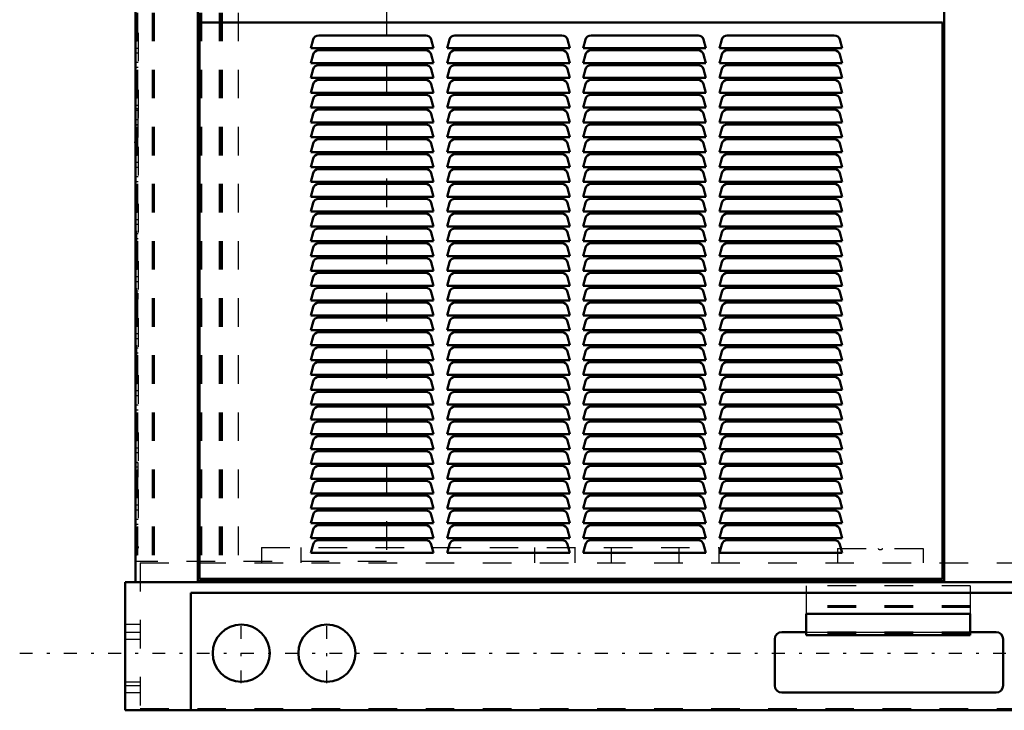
# Model space of a CAD drawing. Header units: inches. Extents: x -40.7 to 51, y -0.3 to 45.
# Tile 1 of 4: x -40.7 to -6.2, y 0 to 24.2. Entities that reach past the tile are written whole.
import ezdxf

# ---------------------------------------------------------------- set-up
doc = ezdxf.new("R2010")
doc.units = ezdxf.units.IN
doc.header["$MEASUREMENT"] = 0
doc.linetypes.add('Center', pattern=[1.5, 0.45, -0.5, 0.05, -0.5])
doc.linetypes.add('Dashed', pattern=[2, 1, -1])
for name, color, linetype, lineweight in [('2d ConnectionPoints', 7, 'Continuous', 50), ('AM_0', 7, 'Continuous', 50), ('AM_4', 3, 'Continuous', 25), ('AM_7', 7, 'Center', 25), ('AM_9', 6, 'Dashed', 25)]:
    doc.layers.add(name, color=color, linetype=linetype, lineweight=lineweight)

msp = doc.modelspace()

# ---------------------------------------------------------------- linework, layer by layer
at = {"layer": '2d ConnectionPoints'}
msp.add_point((-36.646, 19.9), dxfattribs=at)
at = {"layer": 'AM_0'}
for p, q in [((-36.646, 38.60345), (-36.646, 4.49)), ((-34.46, 4.53), (-34.46, 38.42647)), ((-8.31, 38.42647), (-8.31, 4.53)), ((-34.4, 24.09), (-8.37, 24.09)), ((-34.4, 4.6), (-34.4, 24.09)), ((-8.37, 24.09), (-8.37, 4.6)), ((-30.5, 23.19), (-30.41914, 23.49176)), ((-30.22596, 23.64), (-26.47404, 23.64)), ((-26.28086, 23.49176), (-26.2, 23.19)), ((-25.73, 23.19), (-25.64914, 23.49176)), ((-25.45596, 23.64), (-21.70404, 23.64)), ((-21.51086, 23.49176), (-21.43, 23.19)), ((-20.96, 23.19), (-20.87914, 23.49176)), ((-20.68596, 23.64), (-16.93404, 23.64)), ((-16.74086, 23.49176), (-16.66, 23.19)), ((-16.19, 23.19), (-16.10914, 23.49176)), ((-15.91596, 23.64), (-12.16404, 23.64)), ((-11.97086, 23.49176), (-11.89, 23.19)), ((-26.2, 23.19), (-30.5, 23.19)), ((-30.22596, 23.12), (-26.47404, 23.12)), ((-21.43, 23.19), (-25.73, 23.19)), ((-25.45596, 23.12), (-21.70404, 23.12)), ((-16.66, 23.19), (-20.96, 23.19)), ((-20.68596, 23.12), (-16.93404, 23.12)), ((-11.89, 23.19), (-16.19, 23.19)), ((-15.91596, 23.12), (-12.16404, 23.12)), ((-30.5, 22.67), (-30.41914, 22.97176)), ((-26.28086, 22.97176), (-26.2, 22.67)), ((-25.73, 22.67), (-25.64914, 22.97176)), ((-21.51086, 22.97176), (-21.43, 22.67)), ((-20.96, 22.67), (-20.87914, 22.97176)), ((-16.74086, 22.97176), (-16.66, 22.67)), ((-16.19, 22.67), (-16.10914, 22.97176)), ((-11.97086, 22.97176), (-11.89, 22.67)), ((-26.2, 22.67), (-30.5, 22.67)), ((-30.5, 22.15), (-30.41914, 22.45176)), ((-30.22596, 22.6), (-26.47404, 22.6)), ((-26.28086, 22.45176), (-26.2, 22.15)), ((-21.43, 22.67), (-25.73, 22.67)), ((-25.73, 22.15), (-25.64914, 22.45176)), ((-25.45596, 22.6), (-21.70404, 22.6)), ((-21.51086, 22.45176), (-21.43, 22.15)), ((-16.66, 22.67), (-20.96, 22.67)), ((-20.96, 22.15), (-20.87914, 22.45176)), ((-20.68596, 22.6), (-16.93404, 22.6)), ((-16.74086, 22.45176), (-16.66, 22.15)), ((-11.89, 22.67), (-16.19, 22.67)), ((-16.19, 22.15), (-16.10914, 22.45176)), ((-15.91596, 22.6), (-12.16404, 22.6)), ((-11.97086, 22.45176), (-11.89, 22.15)), ((-26.2, 22.15), (-30.5, 22.15)), ((-30.22596, 22.08), (-26.47404, 22.08)), ((-21.43, 22.15), (-25.73, 22.15)), ((-25.45596, 22.08), (-21.70404, 22.08)), ((-16.66, 22.15), (-20.96, 22.15)), ((-20.68596, 22.08), (-16.93404, 22.08)), ((-11.89, 22.15), (-16.19, 22.15)), ((-15.91596, 22.08), (-12.16404, 22.08)), ((-30.5, 21.63), (-30.41914, 21.93176)), ((-26.28086, 21.93176), (-26.2, 21.63)), ((-25.73, 21.63), (-25.64914, 21.93176)), ((-21.51086, 21.93176), (-21.43, 21.63)), ((-20.96, 21.63), (-20.87914, 21.93176)), ((-16.74086, 21.93176), (-16.66, 21.63)), ((-16.19, 21.63), (-16.10914, 21.93176)), ((-11.97086, 21.93176), (-11.89, 21.63)), ((-26.2, 21.63), (-30.5, 21.63)), ((-30.5, 21.11), (-30.41914, 21.41176)), ((-30.22596, 21.56), (-26.47404, 21.56)), ((-26.28086, 21.41176), (-26.2, 21.11)), ((-21.43, 21.63), (-25.73, 21.63)), ((-25.73, 21.11), (-25.64914, 21.41176)), ((-25.45596, 21.56), (-21.70404, 21.56)), ((-21.51086, 21.41176), (-21.43, 21.11)), ((-16.66, 21.63), (-20.96, 21.63)), ((-20.96, 21.11), (-20.87914, 21.41176)), ((-20.68596, 21.56), (-16.93404, 21.56)), ((-16.74086, 21.41176), (-16.66, 21.11)), ((-11.89, 21.63), (-16.19, 21.63)), ((-16.19, 21.11), (-16.10914, 21.41176)), ((-15.91596, 21.56), (-12.16404, 21.56)), ((-11.97086, 21.41176), (-11.89, 21.11)), ((-26.2, 21.11), (-30.5, 21.11)), ((-30.22596, 21.04), (-26.47404, 21.04)), ((-21.43, 21.11), (-25.73, 21.11)), ((-25.45596, 21.04), (-21.70404, 21.04)), ((-16.66, 21.11), (-20.96, 21.11)), ((-20.68596, 21.04), (-16.93404, 21.04)), ((-11.89, 21.11), (-16.19, 21.11)), ((-15.91596, 21.04), (-12.16404, 21.04)), ((-30.5, 20.59), (-30.41914, 20.89176)), ((-26.28086, 20.89176), (-26.2, 20.59)), ((-25.73, 20.59), (-25.64914, 20.89176)), ((-21.51086, 20.89176), (-21.43, 20.59)), ((-20.96, 20.59), (-20.87914, 20.89176)), ((-16.74086, 20.89176), (-16.66, 20.59)), ((-16.19, 20.59), (-16.10914, 20.89176)), ((-11.97086, 20.89176), (-11.89, 20.59)), ((-26.2, 20.59), (-30.5, 20.59)), ((-30.5, 20.07), (-30.41914, 20.37176)), ((-30.22596, 20.52), (-26.47404, 20.52)), ((-26.28086, 20.37176), (-26.2, 20.07)), ((-21.43, 20.59), (-25.73, 20.59)), ((-25.73, 20.07), (-25.64914, 20.37176)), ((-25.45596, 20.52), (-21.70404, 20.52)), ((-21.51086, 20.37176), (-21.43, 20.07)), ((-16.66, 20.59), (-20.96, 20.59)), ((-20.96, 20.07), (-20.87914, 20.37176)), ((-20.68596, 20.52), (-16.93404, 20.52)), ((-16.74086, 20.37176), (-16.66, 20.07)), ((-11.89, 20.59), (-16.19, 20.59)), ((-16.19, 20.07), (-16.10914, 20.37176)), ((-15.91596, 20.52), (-12.16404, 20.52)), ((-11.97086, 20.37176), (-11.89, 20.07)), ((-26.2, 20.07), (-30.5, 20.07)), ((-21.43, 20.07), (-25.73, 20.07)), ((-16.66, 20.07), (-20.96, 20.07)), ((-11.89, 20.07), (-16.19, 20.07)), ((-30.5, 19.55), (-30.41914, 19.85176)), ((-30.22596, 20), (-26.47404, 20)), ((-26.28086, 19.85176), (-26.2, 19.55)), ((-25.73, 19.55), (-25.64914, 19.85176)), ((-25.45596, 20), (-21.70404, 20)), ((-21.51086, 19.85176), (-21.43, 19.55)), ((-20.96, 19.55), (-20.87914, 19.85176)), ((-20.68596, 20), (-16.93404, 20)), ((-16.74086, 19.85176), (-16.66, 19.55)), ((-16.19, 19.55), (-16.10914, 19.85176)), ((-15.91596, 20), (-12.16404, 20)), ((-11.97086, 19.85176), (-11.89, 19.55)), ((-26.2, 19.55), (-30.5, 19.55)), ((-30.5, 19.03), (-30.41914, 19.33176)), ((-30.22596, 19.48), (-26.47404, 19.48)), ((-26.28086, 19.33176), (-26.2, 19.03)), ((-21.43, 19.55), (-25.73, 19.55)), ((-25.73, 19.03), (-25.64914, 19.33176)), ((-25.45596, 19.48), (-21.70404, 19.48)), ((-21.51086, 19.33176), (-21.43, 19.03)), ((-16.66, 19.55), (-20.96, 19.55)), ((-20.96, 19.03), (-20.87914, 19.33176)), ((-20.68596, 19.48), (-16.93404, 19.48)), ((-16.74086, 19.33176), (-16.66, 19.03)), ((-11.89, 19.55), (-16.19, 19.55)), ((-16.19, 19.03), (-16.10914, 19.33176)), ((-15.91596, 19.48), (-12.16404, 19.48)), ((-11.97086, 19.33176), (-11.89, 19.03)), ((-26.2, 19.03), (-30.5, 19.03)), ((-21.43, 19.03), (-25.73, 19.03)), ((-16.66, 19.03), (-20.96, 19.03)), ((-11.89, 19.03), (-16.19, 19.03)), ((-30.5, 18.51), (-30.41914, 18.81176)), ((-30.22596, 18.96), (-26.47404, 18.96)), ((-26.28086, 18.81176), (-26.2, 18.51)), ((-25.73, 18.51), (-25.64914, 18.81176)), ((-25.45596, 18.96), (-21.70404, 18.96)), ((-21.51086, 18.81176), (-21.43, 18.51)), ((-20.96, 18.51), (-20.87914, 18.81176)), ((-20.68596, 18.96), (-16.93404, 18.96)), ((-16.74086, 18.81176), (-16.66, 18.51)), ((-16.19, 18.51), (-16.10914, 18.81176)), ((-15.91596, 18.96), (-12.16404, 18.96)), ((-11.97086, 18.81176), (-11.89, 18.51)), ((-26.2, 18.51), (-30.5, 18.51)), ((-30.5, 17.99), (-30.41914, 18.29176)), ((-30.22596, 18.44), (-26.47404, 18.44)), ((-26.28086, 18.29176), (-26.2, 17.99)), ((-21.43, 18.51), (-25.73, 18.51)), ((-25.73, 17.99), (-25.64914, 18.29176)), ((-25.45596, 18.44), (-21.70404, 18.44)), ((-21.51086, 18.29176), (-21.43, 17.99)), ((-16.66, 18.51), (-20.96, 18.51)), ((-20.96, 17.99), (-20.87914, 18.29176)), ((-20.68596, 18.44), (-16.93404, 18.44)), ((-16.74086, 18.29176), (-16.66, 17.99)), ((-11.89, 18.51), (-16.19, 18.51)), ((-16.19, 17.99), (-16.10914, 18.29176)), ((-15.91596, 18.44), (-12.16404, 18.44)), ((-11.97086, 18.29176), (-11.89, 17.99)), ((-26.2, 17.99), (-30.5, 17.99)), ((-21.43, 17.99), (-25.73, 17.99)), ((-16.66, 17.99), (-20.96, 17.99)), ((-11.89, 17.99), (-16.19, 17.99)), ((-30.5, 17.47), (-30.41914, 17.77176)), ((-30.22596, 17.92), (-26.47404, 17.92)), ((-26.28086, 17.77176), (-26.2, 17.47)), ((-25.73, 17.47), (-25.64914, 17.77176)), ((-25.45596, 17.92), (-21.70404, 17.92)), ((-21.51086, 17.77176), (-21.43, 17.47)), ((-20.96, 17.47), (-20.87914, 17.77176)), ((-20.68596, 17.92), (-16.93404, 17.92)), ((-16.74086, 17.77176), (-16.66, 17.47)), ((-16.19, 17.47), (-16.10914, 17.77176)), ((-15.91596, 17.92), (-12.16404, 17.92)), ((-11.97086, 17.77176), (-11.89, 17.47)), ((-26.2, 17.47), (-30.5, 17.47)), ((-30.5, 16.95), (-30.41914, 17.25176)), ((-30.22596, 17.4), (-26.47404, 17.4)), ((-26.28086, 17.25176), (-26.2, 16.95)), ((-21.43, 17.47), (-25.73, 17.47)), ((-25.73, 16.95), (-25.64914, 17.25176)), ((-25.45596, 17.4), (-21.70404, 17.4)), ((-21.51086, 17.25176), (-21.43, 16.95)), ((-16.66, 17.47), (-20.96, 17.47)), ((-20.96, 16.95), (-20.87914, 17.25176)), ((-20.68596, 17.4), (-16.93404, 17.4)), ((-16.74086, 17.25176), (-16.66, 16.95)), ((-11.89, 17.47), (-16.19, 17.47)), ((-16.19, 16.95), (-16.10914, 17.25176)), ((-15.91596, 17.4), (-12.16404, 17.4)), ((-11.97086, 17.25176), (-11.89, 16.95)), ((-26.2, 16.95), (-30.5, 16.95)), ((-21.43, 16.95), (-25.73, 16.95)), ((-16.66, 16.95), (-20.96, 16.95)), ((-11.89, 16.95), (-16.19, 16.95)), ((-30.5, 16.43), (-30.41914, 16.73176)), ((-30.22596, 16.88), (-26.47404, 16.88)), ((-26.28086, 16.73176), (-26.2, 16.43)), ((-25.73, 16.43), (-25.64914, 16.73176)), ((-25.45596, 16.88), (-21.70404, 16.88)), ((-21.51086, 16.73176), (-21.43, 16.43)), ((-20.96, 16.43), (-20.87914, 16.73176)), ((-20.68596, 16.88), (-16.93404, 16.88)), ((-16.74086, 16.73176), (-16.66, 16.43)), ((-16.19, 16.43), (-16.10914, 16.73176)), ((-15.91596, 16.88), (-12.16404, 16.88)), ((-11.97086, 16.73176), (-11.89, 16.43)), ((-26.2, 16.43), (-30.5, 16.43)), ((-30.5, 15.91), (-30.41914, 16.21176)), ((-30.22596, 16.36), (-26.47404, 16.36)), ((-26.28086, 16.21176), (-26.2, 15.91)), ((-21.43, 16.43), (-25.73, 16.43)), ((-25.73, 15.91), (-25.64914, 16.21176)), ((-25.45596, 16.36), (-21.70404, 16.36)), ((-21.51086, 16.21176), (-21.43, 15.91)), ((-16.66, 16.43), (-20.96, 16.43)), ((-20.96, 15.91), (-20.87914, 16.21176)), ((-20.68596, 16.36), (-16.93404, 16.36)), ((-16.74086, 16.21176), (-16.66, 15.91)), ((-11.89, 16.43), (-16.19, 16.43)), ((-16.19, 15.91), (-16.10914, 16.21176)), ((-15.91596, 16.36), (-12.16404, 16.36)), ((-11.97086, 16.21176), (-11.89, 15.91)), ((-26.2, 15.91), (-30.5, 15.91)), ((-21.43, 15.91), (-25.73, 15.91)), ((-16.66, 15.91), (-20.96, 15.91)), ((-11.89, 15.91), (-16.19, 15.91)), ((-30.5, 15.39), (-30.41914, 15.69176)), ((-30.22596, 15.84), (-26.47404, 15.84)), ((-26.28086, 15.69176), (-26.2, 15.39)), ((-25.73, 15.39), (-25.64914, 15.69176)), ((-25.45596, 15.84), (-21.70404, 15.84)), ((-21.51086, 15.69176), (-21.43, 15.39)), ((-20.96, 15.39), (-20.87914, 15.69176)), ((-20.68596, 15.84), (-16.93404, 15.84)), ((-16.74086, 15.69176), (-16.66, 15.39)), ((-16.19, 15.39), (-16.10914, 15.69176)), ((-15.91596, 15.84), (-12.16404, 15.84)), ((-11.97086, 15.69176), (-11.89, 15.39)), ((-26.2, 15.39), (-30.5, 15.39)), ((-30.22596, 15.32), (-26.47404, 15.32)), ((-21.43, 15.39), (-25.73, 15.39)), ((-25.45596, 15.32), (-21.70404, 15.32)), ((-16.66, 15.39), (-20.96, 15.39)), ((-20.68596, 15.32), (-16.93404, 15.32)), ((-11.89, 15.39), (-16.19, 15.39)), ((-15.91596, 15.32), (-12.16404, 15.32)), ((-30.5, 14.87), (-30.41914, 15.17176)), ((-26.2, 14.87), (-30.5, 14.87)), ((-26.28086, 15.17176), (-26.2, 14.87)), ((-25.73, 14.87), (-25.64914, 15.17176)), ((-21.43, 14.87), (-25.73, 14.87)), ((-21.51086, 15.17176), (-21.43, 14.87)), ((-20.96, 14.87), (-20.87914, 15.17176)), ((-16.66, 14.87), (-20.96, 14.87)), ((-16.74086, 15.17176), (-16.66, 14.87)), ((-16.19, 14.87), (-16.10914, 15.17176)), ((-11.89, 14.87), (-16.19, 14.87)), ((-11.97086, 15.17176), (-11.89, 14.87)), ((-30.5, 14.35), (-30.41914, 14.65176)), ((-30.22596, 14.8), (-26.47404, 14.8)), ((-26.28086, 14.65176), (-26.2, 14.35)), ((-25.73, 14.35), (-25.64914, 14.65176)), ((-25.45596, 14.8), (-21.70404, 14.8)), ((-21.51086, 14.65176), (-21.43, 14.35)), ((-20.96, 14.35), (-20.87914, 14.65176)), ((-20.68596, 14.8), (-16.93404, 14.8)), ((-16.74086, 14.65176), (-16.66, 14.35)), ((-16.19, 14.35), (-16.10914, 14.65176)), ((-15.91596, 14.8), (-12.16404, 14.8)), ((-11.97086, 14.65176), (-11.89, 14.35)), ((-26.2, 14.35), (-30.5, 14.35)), ((-30.22596, 14.28), (-26.47404, 14.28)), ((-21.43, 14.35), (-25.73, 14.35)), ((-25.45596, 14.28), (-21.70404, 14.28)), ((-16.66, 14.35), (-20.96, 14.35)), ((-20.68596, 14.28), (-16.93404, 14.28)), ((-11.89, 14.35), (-16.19, 14.35)), ((-15.91596, 14.28), (-12.16404, 14.28)), ((-30.5, 13.83), (-30.41914, 14.13176)), ((-26.2, 13.83), (-30.5, 13.83)), ((-26.28086, 14.13176), (-26.2, 13.83)), ((-25.73, 13.83), (-25.64914, 14.13176)), ((-21.43, 13.83), (-25.73, 13.83)), ((-21.51086, 14.13176), (-21.43, 13.83)), ((-20.96, 13.83), (-20.87914, 14.13176)), ((-16.66, 13.83), (-20.96, 13.83)), ((-16.74086, 14.13176), (-16.66, 13.83)), ((-16.19, 13.83), (-16.10914, 14.13176)), ((-11.89, 13.83), (-16.19, 13.83)), ((-11.97086, 14.13176), (-11.89, 13.83)), ((-30.5, 13.31), (-30.41914, 13.61176)), ((-30.22596, 13.76), (-26.47404, 13.76)), ((-26.28086, 13.61176), (-26.2, 13.31)), ((-25.73, 13.31), (-25.64914, 13.61176)), ((-25.45596, 13.76), (-21.70404, 13.76)), ((-21.51086, 13.61176), (-21.43, 13.31)), ((-20.96, 13.31), (-20.87914, 13.61176)), ((-20.68596, 13.76), (-16.93404, 13.76)), ((-16.74086, 13.61176), (-16.66, 13.31)), ((-16.19, 13.31), (-16.10914, 13.61176)), ((-15.91596, 13.76), (-12.16404, 13.76)), ((-11.97086, 13.61176), (-11.89, 13.31)), ((-26.2, 13.31), (-30.5, 13.31)), ((-30.22596, 13.24), (-26.47404, 13.24)), ((-21.43, 13.31), (-25.73, 13.31)), ((-25.45596, 13.24), (-21.70404, 13.24)), ((-16.66, 13.31), (-20.96, 13.31)), ((-20.68596, 13.24), (-16.93404, 13.24)), ((-11.89, 13.31), (-16.19, 13.31)), ((-15.91596, 13.24), (-12.16404, 13.24)), ((-30.5, 12.79), (-30.41914, 13.09176)), ((-26.2, 12.79), (-30.5, 12.79)), ((-26.28086, 13.09176), (-26.2, 12.79)), ((-25.73, 12.79), (-25.64914, 13.09176)), ((-21.43, 12.79), (-25.73, 12.79)), ((-21.51086, 13.09176), (-21.43, 12.79)), ((-20.96, 12.79), (-20.87914, 13.09176)), ((-16.66, 12.79), (-20.96, 12.79)), ((-16.74086, 13.09176), (-16.66, 12.79)), ((-16.19, 12.79), (-16.10914, 13.09176)), ((-11.89, 12.79), (-16.19, 12.79)), ((-11.97086, 13.09176), (-11.89, 12.79)), ((-30.5, 12.27), (-30.41914, 12.57176)), ((-30.22596, 12.72), (-26.47404, 12.72)), ((-26.28086, 12.57176), (-26.2, 12.27)), ((-25.73, 12.27), (-25.64914, 12.57176)), ((-25.45596, 12.72), (-21.70404, 12.72)), ((-21.51086, 12.57176), (-21.43, 12.27)), ((-20.96, 12.27), (-20.87914, 12.57176)), ((-20.68596, 12.72), (-16.93404, 12.72)), ((-16.74086, 12.57176), (-16.66, 12.27)), ((-16.19, 12.27), (-16.10914, 12.57176)), ((-15.91596, 12.72), (-12.16404, 12.72)), ((-11.97086, 12.57176), (-11.89, 12.27)), ((-26.2, 12.27), (-30.5, 12.27)), ((-30.22596, 12.2), (-26.47404, 12.2)), ((-21.43, 12.27), (-25.73, 12.27)), ((-25.45596, 12.2), (-21.70404, 12.2)), ((-16.66, 12.27), (-20.96, 12.27)), ((-20.68596, 12.2), (-16.93404, 12.2)), ((-11.89, 12.27), (-16.19, 12.27)), ((-15.91596, 12.2), (-12.16404, 12.2)), ((-30.5, 11.75), (-30.41914, 12.05176)), ((-26.2, 11.75), (-30.5, 11.75)), ((-26.28086, 12.05176), (-26.2, 11.75)), ((-25.73, 11.75), (-25.64914, 12.05176)), ((-21.43, 11.75), (-25.73, 11.75)), ((-21.51086, 12.05176), (-21.43, 11.75)), ((-20.96, 11.75), (-20.87914, 12.05176)), ((-16.66, 11.75), (-20.96, 11.75)), ((-16.74086, 12.05176), (-16.66, 11.75)), ((-16.19, 11.75), (-16.10914, 12.05176)), ((-11.89, 11.75), (-16.19, 11.75)), ((-11.97086, 12.05176), (-11.89, 11.75)), ((-30.5, 11.23), (-30.41914, 11.53176)), ((-30.22596, 11.68), (-26.47404, 11.68)), ((-26.28086, 11.53176), (-26.2, 11.23)), ((-25.73, 11.23), (-25.64914, 11.53176)), ((-25.45596, 11.68), (-21.70404, 11.68)), ((-21.51086, 11.53176), (-21.43, 11.23)), ((-20.96, 11.23), (-20.87914, 11.53176)), ((-20.68596, 11.68), (-16.93404, 11.68)), ((-16.74086, 11.53176), (-16.66, 11.23)), ((-16.19, 11.23), (-16.10914, 11.53176)), ((-15.91596, 11.68), (-12.16404, 11.68)), ((-11.97086, 11.53176), (-11.89, 11.23)), ((-26.2, 11.23), (-30.5, 11.23)), ((-30.22596, 11.16), (-26.47404, 11.16)), ((-21.43, 11.23), (-25.73, 11.23)), ((-25.45596, 11.16), (-21.70404, 11.16)), ((-16.66, 11.23), (-20.96, 11.23)), ((-20.68596, 11.16), (-16.93404, 11.16)), ((-11.89, 11.23), (-16.19, 11.23)), ((-15.91596, 11.16), (-12.16404, 11.16)), ((-30.5, 10.71), (-30.41914, 11.01176)), ((-26.2, 10.71), (-30.5, 10.71)), ((-26.28086, 11.01176), (-26.2, 10.71)), ((-25.73, 10.71), (-25.64914, 11.01176)), ((-21.43, 10.71), (-25.73, 10.71)), ((-21.51086, 11.01176), (-21.43, 10.71)), ((-20.96, 10.71), (-20.87914, 11.01176)), ((-16.66, 10.71), (-20.96, 10.71)), ((-16.74086, 11.01176), (-16.66, 10.71)), ((-16.19, 10.71), (-16.10914, 11.01176)), ((-11.89, 10.71), (-16.19, 10.71)), ((-11.97086, 11.01176), (-11.89, 10.71)), ((-30.5, 10.19), (-30.41914, 10.49176)), ((-30.22596, 10.64), (-26.47404, 10.64)), ((-26.28086, 10.49176), (-26.2, 10.19)), ((-25.73, 10.19), (-25.64914, 10.49176)), ((-25.45596, 10.64), (-21.70404, 10.64)), ((-21.51086, 10.49176), (-21.43, 10.19)), ((-20.96, 10.19), (-20.87914, 10.49176)), ((-20.68596, 10.64), (-16.93404, 10.64)), ((-16.74086, 10.49176), (-16.66, 10.19)), ((-16.19, 10.19), (-16.10914, 10.49176)), ((-15.91596, 10.64), (-12.16404, 10.64)), ((-11.97086, 10.49176), (-11.89, 10.19)), ((-26.2, 10.19), (-30.5, 10.19)), ((-30.22596, 10.12), (-26.47404, 10.12)), ((-21.43, 10.19), (-25.73, 10.19)), ((-25.45596, 10.12), (-21.70404, 10.12)), ((-16.66, 10.19), (-20.96, 10.19)), ((-20.68596, 10.12), (-16.93404, 10.12)), ((-11.89, 10.19), (-16.19, 10.19)), ((-15.91596, 10.12), (-12.16404, 10.12)), ((-30.5, 9.67), (-30.41914, 9.97176)), ((-26.2, 9.67), (-30.5, 9.67)), ((-26.28086, 9.97176), (-26.2, 9.67)), ((-25.73, 9.67), (-25.64914, 9.97176)), ((-21.43, 9.67), (-25.73, 9.67)), ((-21.51086, 9.97176), (-21.43, 9.67)), ((-20.96, 9.67), (-20.87914, 9.97176)), ((-16.66, 9.67), (-20.96, 9.67)), ((-16.74086, 9.97176), (-16.66, 9.67)), ((-16.19, 9.67), (-16.10914, 9.97176)), ((-11.89, 9.67), (-16.19, 9.67)), ((-11.97086, 9.97176), (-11.89, 9.67)), ((-30.5, 9.15), (-30.41914, 9.45176)), ((-30.22596, 9.6), (-26.47404, 9.6)), ((-26.28086, 9.45176), (-26.2, 9.15)), ((-25.73, 9.15), (-25.64914, 9.45176)), ((-25.45596, 9.6), (-21.70404, 9.6)), ((-21.51086, 9.45176), (-21.43, 9.15)), ((-20.96, 9.15), (-20.87914, 9.45176)), ((-20.68596, 9.6), (-16.93404, 9.6)), ((-16.74086, 9.45176), (-16.66, 9.15)), ((-16.19, 9.15), (-16.10914, 9.45176)), ((-15.91596, 9.6), (-12.16404, 9.6)), ((-11.97086, 9.45176), (-11.89, 9.15)), ((-26.2, 9.15), (-30.5, 9.15)), ((-30.22596, 9.08), (-26.47404, 9.08)), ((-21.43, 9.15), (-25.73, 9.15)), ((-25.45596, 9.08), (-21.70404, 9.08)), ((-16.66, 9.15), (-20.96, 9.15)), ((-20.68596, 9.08), (-16.93404, 9.08)), ((-11.89, 9.15), (-16.19, 9.15)), ((-15.91596, 9.08), (-12.16404, 9.08)), ((-30.5, 8.63), (-30.41914, 8.93176)), ((-26.2, 8.63), (-30.5, 8.63)), ((-26.28086, 8.93176), (-26.2, 8.63)), ((-25.73, 8.63), (-25.64914, 8.93176)), ((-21.43, 8.63), (-25.73, 8.63)), ((-21.51086, 8.93176), (-21.43, 8.63)), ((-20.96, 8.63), (-20.87914, 8.93176)), ((-16.66, 8.63), (-20.96, 8.63)), ((-16.74086, 8.93176), (-16.66, 8.63)), ((-16.19, 8.63), (-16.10914, 8.93176)), ((-11.89, 8.63), (-16.19, 8.63)), ((-11.97086, 8.93176), (-11.89, 8.63)), ((-30.5, 8.11), (-30.41914, 8.41176)), ((-30.22596, 8.56), (-26.47404, 8.56)), ((-26.28086, 8.41176), (-26.2, 8.11)), ((-25.73, 8.11), (-25.64914, 8.41176)), ((-25.45596, 8.56), (-21.70404, 8.56)), ((-21.51086, 8.41176), (-21.43, 8.11)), ((-20.96, 8.11), (-20.87914, 8.41176)), ((-20.68596, 8.56), (-16.93404, 8.56)), ((-16.74086, 8.41176), (-16.66, 8.11)), ((-16.19, 8.11), (-16.10914, 8.41176)), ((-15.91596, 8.56), (-12.16404, 8.56)), ((-11.97086, 8.41176), (-11.89, 8.11)), ((-26.2, 8.11), (-30.5, 8.11)), ((-30.22596, 8.04), (-26.47404, 8.04)), ((-21.43, 8.11), (-25.73, 8.11)), ((-25.45596, 8.04), (-21.70404, 8.04)), ((-16.66, 8.11), (-20.96, 8.11)), ((-20.68596, 8.04), (-16.93404, 8.04)), ((-11.89, 8.11), (-16.19, 8.11)), ((-15.91596, 8.04), (-12.16404, 8.04)), ((-30.5, 7.59), (-30.41914, 7.89176)), ((-26.2, 7.59), (-30.5, 7.59)), ((-26.28086, 7.89176), (-26.2, 7.59)), ((-25.73, 7.59), (-25.64914, 7.89176)), ((-21.43, 7.59), (-25.73, 7.59)), ((-21.51086, 7.89176), (-21.43, 7.59)), ((-20.96, 7.59), (-20.87914, 7.89176)), ((-16.66, 7.59), (-20.96, 7.59)), ((-16.74086, 7.89176), (-16.66, 7.59)), ((-16.19, 7.59), (-16.10914, 7.89176)), ((-11.89, 7.59), (-16.19, 7.59)), ((-11.97086, 7.89176), (-11.89, 7.59)), ((-30.5, 7.07), (-30.41914, 7.37176)), ((-30.22596, 7.52), (-26.47404, 7.52)), ((-26.28086, 7.37176), (-26.2, 7.07)), ((-25.73, 7.07), (-25.64914, 7.37176)), ((-25.45596, 7.52), (-21.70404, 7.52)), ((-21.51086, 7.37176), (-21.43, 7.07)), ((-20.96, 7.07), (-20.87914, 7.37176)), ((-20.68596, 7.52), (-16.93404, 7.52)), ((-16.74086, 7.37176), (-16.66, 7.07)), ((-16.19, 7.07), (-16.10914, 7.37176)), ((-15.91596, 7.52), (-12.16404, 7.52)), ((-11.97086, 7.37176), (-11.89, 7.07)), ((-26.2, 7.07), (-30.5, 7.07)), ((-30.22596, 7), (-26.47404, 7)), ((-21.43, 7.07), (-25.73, 7.07)), ((-25.45596, 7), (-21.70404, 7)), ((-16.66, 7.07), (-20.96, 7.07)), ((-20.68596, 7), (-16.93404, 7)), ((-11.89, 7.07), (-16.19, 7.07)), ((-15.91596, 7), (-12.16404, 7)), ((-30.5, 6.55), (-30.41914, 6.85176)), ((-26.28086, 6.85176), (-26.2, 6.55)), ((-25.73, 6.55), (-25.64914, 6.85176)), ((-21.51086, 6.85176), (-21.43, 6.55)), ((-20.96, 6.55), (-20.87914, 6.85176)), ((-16.74086, 6.85176), (-16.66, 6.55)), ((-16.19, 6.55), (-16.10914, 6.85176)), ((-11.97086, 6.85176), (-11.89, 6.55)), ((-26.2, 6.55), (-30.5, 6.55)), ((-30.5, 6.03), (-30.41914, 6.33176)), ((-30.22596, 6.48), (-26.47404, 6.48)), ((-26.28086, 6.33176), (-26.2, 6.03)), ((-21.43, 6.55), (-25.73, 6.55)), ((-25.73, 6.03), (-25.64914, 6.33176)), ((-25.45596, 6.48), (-21.70404, 6.48)), ((-21.51086, 6.33176), (-21.43, 6.03)), ((-16.66, 6.55), (-20.96, 6.55)), ((-20.96, 6.03), (-20.87914, 6.33176)), ((-20.68596, 6.48), (-16.93404, 6.48)), ((-16.74086, 6.33176), (-16.66, 6.03)), ((-11.89, 6.55), (-16.19, 6.55)), ((-16.19, 6.03), (-16.10914, 6.33176)), ((-15.91596, 6.48), (-12.16404, 6.48)), ((-11.97086, 6.33176), (-11.89, 6.03)), ((-26.2, 6.03), (-30.5, 6.03)), ((-30.22596, 5.96), (-26.47404, 5.96)), ((-21.43, 6.03), (-25.73, 6.03)), ((-25.45596, 5.96), (-21.70404, 5.96)), ((-16.66, 6.03), (-20.96, 6.03)), ((-20.68596, 5.96), (-16.93404, 5.96)), ((-11.89, 6.03), (-16.19, 6.03)), ((-15.91596, 5.96), (-12.16404, 5.96)), ((-30.5, 5.51), (-30.41914, 5.81176)), ((-26.28086, 5.81176), (-26.2, 5.51)), ((-25.73, 5.51), (-25.64914, 5.81176)), ((-21.51086, 5.81176), (-21.43, 5.51)), ((-20.96, 5.51), (-20.87914, 5.81176)), ((-16.74086, 5.81176), (-16.66, 5.51)), ((-16.19, 5.51), (-16.10914, 5.81176)), ((-11.97086, 5.81176), (-11.89, 5.51)), ((-26.2, 5.51), (-30.5, 5.51)), ((-21.43, 5.51), (-25.73, 5.51)), ((-16.66, 5.51), (-20.96, 5.51)), ((-11.89, 5.51), (-16.19, 5.51)), ((-37, 4.49), (-37, 0)), ((-37, 4.49), (37, 4.49)), ((-8.31, 4.53), (-34.46, 4.53)), ((-8.37, 4.6), (-34.4, 4.6)), ((-34.7055, 0), (-34.7055, 4.119)), ((-34.7055, 4.119), (34.7055, 4.119)), ((-37.01, 3.35), (-37, 3.35)), ((-37.01, 3.35), (-37.01, 0.85)), ((-13.152, 3.375), (-13.152, 2.634)), ((-7.402, 3.375), (-13.152, 3.375)), ((-7.402, 3.375), (-7.402, 2.634)), ((-14.25, 2.49), (-14.25, 0.87)), ((-13.152, 2.74), (-14, 2.74)), ((-7.402, 2.634), (-13.152, 2.634)), ((-6.5, 2.74), (-7.402, 2.74)), ((-6.25, 0.87), (-6.25, 2.49)), ((-37.01, 0.85), (-37, 0.85)), ((-14, 0.62), (-6.5, 0.62)), ((-37, 0), (37, 0))]:
    msp.add_line(p, q, dxfattribs=at)
for centre in [(-32.938, 2), (-29.938, 2)]:
    msp.add_circle(centre, 1, dxfattribs=at)
for centre, radius, start, end in [((-30.22596, 23.44), 0.2, 90, 165), ((-26.47404, 23.44), 0.2, 15, 90), ((-25.45596, 23.44), 0.2, 90, 165), ((-21.70404, 23.44), 0.2, 15, 90), ((-20.68596, 23.44), 0.2, 90, 165), ((-16.93404, 23.44), 0.2, 15, 90), ((-15.91596, 23.44), 0.2, 90, 165), ((-12.16404, 23.44), 0.2, 15, 90), ((-30.22596, 22.92), 0.2, 90, 165), ((-26.47404, 22.92), 0.2, 15, 90), ((-25.45596, 22.92), 0.2, 90, 165), ((-21.70404, 22.92), 0.2, 15, 90), ((-20.68596, 22.92), 0.2, 90, 165), ((-16.93404, 22.92), 0.2, 15, 90), ((-15.91596, 22.92), 0.2, 90, 165), ((-12.16404, 22.92), 0.2, 15, 90), ((-30.22596, 22.4), 0.2, 90, 165), ((-26.47404, 22.4), 0.2, 15, 90), ((-25.45596, 22.4), 0.2, 90, 165), ((-21.70404, 22.4), 0.2, 15, 90), ((-20.68596, 22.4), 0.2, 90, 165), ((-16.93404, 22.4), 0.2, 15, 90), ((-15.91596, 22.4), 0.2, 90, 165), ((-12.16404, 22.4), 0.2, 15, 90), ((-30.22596, 21.88), 0.2, 90, 165), ((-26.47404, 21.88), 0.2, 15, 90), ((-25.45596, 21.88), 0.2, 90, 165), ((-21.70404, 21.88), 0.2, 15, 90), ((-20.68596, 21.88), 0.2, 90, 165), ((-16.93404, 21.88), 0.2, 15, 90), ((-15.91596, 21.88), 0.2, 90, 165), ((-12.16404, 21.88), 0.2, 15, 90), ((-30.22596, 21.36), 0.2, 90, 165), ((-26.47404, 21.36), 0.2, 15, 90), ((-25.45596, 21.36), 0.2, 90, 165), ((-21.70404, 21.36), 0.2, 15, 90), ((-20.68596, 21.36), 0.2, 90, 165), ((-16.93404, 21.36), 0.2, 15, 90), ((-15.91596, 21.36), 0.2, 90, 165), ((-12.16404, 21.36), 0.2, 15, 90), ((-30.22596, 20.84), 0.2, 90, 165), ((-26.47404, 20.84), 0.2, 15, 90), ((-25.45596, 20.84), 0.2, 90, 165), ((-21.70404, 20.84), 0.2, 15, 90), ((-20.68596, 20.84), 0.2, 90, 165), ((-16.93404, 20.84), 0.2, 15, 90), ((-15.91596, 20.84), 0.2, 90, 165), ((-12.16404, 20.84), 0.2, 15, 90), ((-30.22596, 20.32), 0.2, 90, 165), ((-26.47404, 20.32), 0.2, 15, 90), ((-25.45596, 20.32), 0.2, 90, 165), ((-21.70404, 20.32), 0.2, 15, 90), ((-20.68596, 20.32), 0.2, 90, 165), ((-16.93404, 20.32), 0.2, 15, 90), ((-15.91596, 20.32), 0.2, 90, 165), ((-12.16404, 20.32), 0.2, 15, 90), ((-30.22596, 19.8), 0.2, 90, 165), ((-26.47404, 19.8), 0.2, 15, 90), ((-25.45596, 19.8), 0.2, 90, 165), ((-21.70404, 19.8), 0.2, 15, 90), ((-20.68596, 19.8), 0.2, 90, 165), ((-16.93404, 19.8), 0.2, 15, 90), ((-15.91596, 19.8), 0.2, 90, 165), ((-12.16404, 19.8), 0.2, 15, 90), ((-30.22596, 19.28), 0.2, 90, 165), ((-26.47404, 19.28), 0.2, 15, 90), ((-25.45596, 19.28), 0.2, 90, 165), ((-21.70404, 19.28), 0.2, 15, 90), ((-20.68596, 19.28), 0.2, 90, 165), ((-16.93404, 19.28), 0.2, 15, 90), ((-15.91596, 19.28), 0.2, 90, 165), ((-12.16404, 19.28), 0.2, 15, 90), ((-30.22596, 18.76), 0.2, 90, 165), ((-26.47404, 18.76), 0.2, 15, 90), ((-25.45596, 18.76), 0.2, 90, 165), ((-21.70404, 18.76), 0.2, 15, 90), ((-20.68596, 18.76), 0.2, 90, 165), ((-16.93404, 18.76), 0.2, 15, 90), ((-15.91596, 18.76), 0.2, 90, 165), ((-12.16404, 18.76), 0.2, 15, 90), ((-30.22596, 18.24), 0.2, 90, 165), ((-26.47404, 18.24), 0.2, 15, 90), ((-25.45596, 18.24), 0.2, 90, 165), ((-21.70404, 18.24), 0.2, 15, 90), ((-20.68596, 18.24), 0.2, 90, 165), ((-16.93404, 18.24), 0.2, 15, 90), ((-15.91596, 18.24), 0.2, 90, 165), ((-12.16404, 18.24), 0.2, 15, 90), ((-30.22596, 17.72), 0.2, 90, 165), ((-26.47404, 17.72), 0.2, 15, 90), ((-25.45596, 17.72), 0.2, 90, 165), ((-21.70404, 17.72), 0.2, 15, 90), ((-20.68596, 17.72), 0.2, 90, 165), ((-16.93404, 17.72), 0.2, 15, 90), ((-15.91596, 17.72), 0.2, 90, 165), ((-12.16404, 17.72), 0.2, 15, 90), ((-30.22596, 17.2), 0.2, 90, 165), ((-26.47404, 17.2), 0.2, 15, 90), ((-25.45596, 17.2), 0.2, 90, 165), ((-21.70404, 17.2), 0.2, 15, 90), ((-20.68596, 17.2), 0.2, 90, 165), ((-16.93404, 17.2), 0.2, 15, 90), ((-15.91596, 17.2), 0.2, 90, 165), ((-12.16404, 17.2), 0.2, 15, 90), ((-30.22596, 16.68), 0.2, 90, 165), ((-26.47404, 16.68), 0.2, 15, 90), ((-25.45596, 16.68), 0.2, 90, 165), ((-21.70404, 16.68), 0.2, 15, 90), ((-20.68596, 16.68), 0.2, 90, 165), ((-16.93404, 16.68), 0.2, 15, 90), ((-15.91596, 16.68), 0.2, 90, 165), ((-12.16404, 16.68), 0.2, 15, 90), ((-30.22596, 16.16), 0.2, 90, 165), ((-26.47404, 16.16), 0.2, 15, 90), ((-25.45596, 16.16), 0.2, 90, 165), ((-21.70404, 16.16), 0.2, 15, 90), ((-20.68596, 16.16), 0.2, 90, 165), ((-16.93404, 16.16), 0.2, 15, 90), ((-15.91596, 16.16), 0.2, 90, 165), ((-12.16404, 16.16), 0.2, 15, 90), ((-30.22596, 15.64), 0.2, 90, 165), ((-26.47404, 15.64), 0.2, 15, 90), ((-25.45596, 15.64), 0.2, 90, 165), ((-21.70404, 15.64), 0.2, 15, 90), ((-20.68596, 15.64), 0.2, 90, 165), ((-16.93404, 15.64), 0.2, 15, 90), ((-15.91596, 15.64), 0.2, 90, 165), ((-12.16404, 15.64), 0.2, 15, 90), ((-30.22596, 15.12), 0.2, 90, 165), ((-26.47404, 15.12), 0.2, 15, 90), ((-25.45596, 15.12), 0.2, 90, 165), ((-21.70404, 15.12), 0.2, 15, 90), ((-20.68596, 15.12), 0.2, 90, 165), ((-16.93404, 15.12), 0.2, 15, 90), ((-15.91596, 15.12), 0.2, 90, 165), ((-12.16404, 15.12), 0.2, 15, 90), ((-30.22596, 14.6), 0.2, 90, 165), ((-26.47404, 14.6), 0.2, 15, 90), ((-25.45596, 14.6), 0.2, 90, 165), ((-21.70404, 14.6), 0.2, 15, 90), ((-20.68596, 14.6), 0.2, 90, 165), ((-16.93404, 14.6), 0.2, 15, 90), ((-15.91596, 14.6), 0.2, 90, 165), ((-12.16404, 14.6), 0.2, 15, 90), ((-30.22596, 14.08), 0.2, 90, 165), ((-26.47404, 14.08), 0.2, 15, 90), ((-25.45596, 14.08), 0.2, 90, 165), ((-21.70404, 14.08), 0.2, 15, 90), ((-20.68596, 14.08), 0.2, 90, 165), ((-16.93404, 14.08), 0.2, 15, 90), ((-15.91596, 14.08), 0.2, 90, 165), ((-12.16404, 14.08), 0.2, 15, 90), ((-30.22596, 13.56), 0.2, 90, 165), ((-26.47404, 13.56), 0.2, 15, 90), ((-25.45596, 13.56), 0.2, 90, 165), ((-21.70404, 13.56), 0.2, 15, 90), ((-20.68596, 13.56), 0.2, 90, 165), ((-16.93404, 13.56), 0.2, 15, 90), ((-15.91596, 13.56), 0.2, 90, 165), ((-12.16404, 13.56), 0.2, 15, 90), ((-30.22596, 13.04), 0.2, 90, 165), ((-26.47404, 13.04), 0.2, 15, 90), ((-25.45596, 13.04), 0.2, 90, 165), ((-21.70404, 13.04), 0.2, 15, 90), ((-20.68596, 13.04), 0.2, 90, 165), ((-16.93404, 13.04), 0.2, 15, 90), ((-15.91596, 13.04), 0.2, 90, 165), ((-12.16404, 13.04), 0.2, 15, 90), ((-30.22596, 12.52), 0.2, 90, 165), ((-26.47404, 12.52), 0.2, 15, 90), ((-25.45596, 12.52), 0.2, 90, 165), ((-21.70404, 12.52), 0.2, 15, 90), ((-20.68596, 12.52), 0.2, 90, 165), ((-16.93404, 12.52), 0.2, 15, 90), ((-15.91596, 12.52), 0.2, 90, 165), ((-12.16404, 12.52), 0.2, 15, 90), ((-30.22596, 12), 0.2, 90, 165), ((-26.47404, 12), 0.2, 15, 90), ((-25.45596, 12), 0.2, 90, 165), ((-21.70404, 12), 0.2, 15, 90), ((-20.68596, 12), 0.2, 90, 165), ((-16.93404, 12), 0.2, 15, 90), ((-15.91596, 12), 0.2, 90, 165), ((-12.16404, 12), 0.2, 15, 90), ((-30.22596, 11.48), 0.2, 90, 165), ((-26.47404, 11.48), 0.2, 15, 90), ((-25.45596, 11.48), 0.2, 90, 165), ((-21.70404, 11.48), 0.2, 15, 90), ((-20.68596, 11.48), 0.2, 90, 165), ((-16.93404, 11.48), 0.2, 15, 90), ((-15.91596, 11.48), 0.2, 90, 165), ((-12.16404, 11.48), 0.2, 15, 90), ((-30.22596, 10.96), 0.2, 90, 165), ((-26.47404, 10.96), 0.2, 15, 90), ((-25.45596, 10.96), 0.2, 90, 165), ((-21.70404, 10.96), 0.2, 15, 90), ((-20.68596, 10.96), 0.2, 90, 165), ((-16.93404, 10.96), 0.2, 15, 90), ((-15.91596, 10.96), 0.2, 90, 165), ((-12.16404, 10.96), 0.2, 15, 90), ((-30.22596, 10.44), 0.2, 90, 165), ((-26.47404, 10.44), 0.2, 15, 90), ((-25.45596, 10.44), 0.2, 90, 165), ((-21.70404, 10.44), 0.2, 15, 90), ((-20.68596, 10.44), 0.2, 90, 165), ((-16.93404, 10.44), 0.2, 15, 90), ((-15.91596, 10.44), 0.2, 90, 165), ((-12.16404, 10.44), 0.2, 15, 90), ((-30.22596, 9.92), 0.2, 90, 165), ((-26.47404, 9.92), 0.2, 15, 90), ((-25.45596, 9.92), 0.2, 90, 165), ((-21.70404, 9.92), 0.2, 15, 90), ((-20.68596, 9.92), 0.2, 90, 165), ((-16.93404, 9.92), 0.2, 15, 90), ((-15.91596, 9.92), 0.2, 90, 165), ((-12.16404, 9.92), 0.2, 15, 90), ((-30.22596, 9.4), 0.2, 90, 165), ((-26.47404, 9.4), 0.2, 15, 90), ((-25.45596, 9.4), 0.2, 90, 165), ((-21.70404, 9.4), 0.2, 15, 90), ((-20.68596, 9.4), 0.2, 90, 165), ((-16.93404, 9.4), 0.2, 15, 90), ((-15.91596, 9.4), 0.2, 90, 165), ((-12.16404, 9.4), 0.2, 15, 90), ((-30.22596, 8.88), 0.2, 90, 165), ((-26.47404, 8.88), 0.2, 15, 90), ((-25.45596, 8.88), 0.2, 90, 165), ((-21.70404, 8.88), 0.2, 15, 90), ((-20.68596, 8.88), 0.2, 90, 165), ((-16.93404, 8.88), 0.2, 15, 90), ((-15.91596, 8.88), 0.2, 90, 165), ((-12.16404, 8.88), 0.2, 15, 90), ((-30.22596, 8.36), 0.2, 90, 165), ((-26.47404, 8.36), 0.2, 15, 90), ((-25.45596, 8.36), 0.2, 90, 165), ((-21.70404, 8.36), 0.2, 15, 90), ((-20.68596, 8.36), 0.2, 90, 165), ((-16.93404, 8.36), 0.2, 15, 90), ((-15.91596, 8.36), 0.2, 90, 165), ((-12.16404, 8.36), 0.2, 15, 90), ((-30.22596, 7.84), 0.2, 90, 165), ((-26.47404, 7.84), 0.2, 15, 90), ((-25.45596, 7.84), 0.2, 90, 165), ((-21.70404, 7.84), 0.2, 15, 90), ((-20.68596, 7.84), 0.2, 90, 165), ((-16.93404, 7.84), 0.2, 15, 90), ((-15.91596, 7.84), 0.2, 90, 165), ((-12.16404, 7.84), 0.2, 15, 90), ((-30.22596, 7.32), 0.2, 90, 165), ((-26.47404, 7.32), 0.2, 15, 90), ((-25.45596, 7.32), 0.2, 90, 165), ((-21.70404, 7.32), 0.2, 15, 90), ((-20.68596, 7.32), 0.2, 90, 165), ((-16.93404, 7.32), 0.2, 15, 90), ((-15.91596, 7.32), 0.2, 90, 165), ((-12.16404, 7.32), 0.2, 15, 90), ((-30.22596, 6.8), 0.2, 90, 165), ((-26.47404, 6.8), 0.2, 15, 90), ((-25.45596, 6.8), 0.2, 90, 165), ((-21.70404, 6.8), 0.2, 15, 90), ((-20.68596, 6.8), 0.2, 90, 165), ((-16.93404, 6.8), 0.2, 15, 90), ((-15.91596, 6.8), 0.2, 90, 165), ((-12.16404, 6.8), 0.2, 15, 90), ((-30.22596, 6.28), 0.2, 90, 165), ((-26.47404, 6.28), 0.2, 15, 90), ((-25.45596, 6.28), 0.2, 90, 165), ((-21.70404, 6.28), 0.2, 15, 90), ((-20.68596, 6.28), 0.2, 90, 165), ((-16.93404, 6.28), 0.2, 15, 90), ((-15.91596, 6.28), 0.2, 90, 165), ((-12.16404, 6.28), 0.2, 15, 90), ((-30.22596, 5.76), 0.2, 90, 165), ((-26.47404, 5.76), 0.2, 15, 90), ((-25.45596, 5.76), 0.2, 90, 165), ((-21.70404, 5.76), 0.2, 15, 90), ((-20.68596, 5.76), 0.2, 90, 165), ((-16.93404, 5.76), 0.2, 15, 90), ((-15.91596, 5.76), 0.2, 90, 165), ((-12.16404, 5.76), 0.2, 15, 90), ((-14, 2.49), 0.25, 90, 180), ((-6.5, 2.49), 0.25, 360, 90), ((-14, 0.87), 0.25, 180, 270), ((-6.5, 0.87), 0.25, 270, 360)]:
    msp.add_arc(centre, radius, start, end, dxfattribs=at)
at = {"layer": 'AM_4'}
msp.add_line((-7.402, 2.726), (-13.152, 2.726), dxfattribs=at)
at = {"layer": 'AM_7'}
for p, q in [((-36.65, 20.505), (-36.562, 20.505)), ((-36.65, 14.505), (-36.562, 14.505)), ((-36.65, 8.415), (-36.562, 8.415)), ((-32.938, 0.95), (-32.938, 3.05)), ((-29.938, 0.95), (-29.938, 3.05)), ((-40.7, 2), (40.7, 2))]:
    msp.add_line(p, q, dxfattribs=at)
at = {"layer": 'AM_9'}
for p, q in [((-36.612, 38.42647), (-36.612, 5.213)), ((-36.578, 38.436), (-36.578, 5.213)), ((-36.061, 38.436), (-36.061, 5.213)), ((-36.027, 38.436), (-36.027, 5.213)), ((-35.993, 38.436), (-35.993, 5.213)), ((-34.429, 38.436), (-34.429, 5.213)), ((-34.395, 38.436), (-34.395, 5.213)), ((-34.361, 38.436), (-34.361, 5.213)), ((-34.327, 38.436), (-34.327, 5.213)), ((-33.709, 38.436), (-33.709, 5.213)), ((-33.675, 38.436), (-33.675, 5.213)), ((-33.641, 38.436), (-33.641, 5.213)), ((-33.607, 38.436), (-33.607, 5.213)), ((-33.05, 38.436), (-33.05, 5.213)), ((-27.856, 38.622), (-27.856, 5.213)), ((-36.546, 23.735), (-36.646, 23.735)), ((-36.546, 23.51265), (-36.646, 23.51265)), ((-36.546, 23.735), (-36.546, 5.685)), ((-36.546, 23.185), (-36.646, 23.185)), ((-36.546, 23.01265), (-36.646, 23.01265)), ((-36.546, 22.685), (-36.646, 22.685)), ((-36.546, 22.51265), (-36.646, 22.51265)), ((-36.546, 22.185), (-36.646, 22.185)), ((-36.546, 22.01265), (-36.646, 22.01265)), ((-36.546, 21.685), (-36.646, 21.685)), ((-36.546, 21.51265), (-36.646, 21.51265)), ((-36.546, 21.185), (-36.646, 21.185)), ((-36.566, 21.065), (-36.646, 21.065)), ((-36.566, 21.065), (-36.566, 19.945)), ((-36.546, 21.01265), (-36.646, 21.01265)), ((-36.546, 20.685), (-36.646, 20.685)), ((-36.546, 20.51265), (-36.646, 20.51265)), ((-36.546, 20.185), (-36.646, 20.185)), ((-36.546, 20.01265), (-36.646, 20.01265)), ((-36.646, 19.945), (-36.566, 19.945)), ((-36.546, 19.685), (-36.646, 19.685)), ((-36.546, 19.51265), (-36.646, 19.51265)), ((-36.546, 19.185), (-36.646, 19.185)), ((-36.546, 19.01265), (-36.646, 19.01265)), ((-36.546, 18.685), (-36.646, 18.685)), ((-36.546, 18.51265), (-36.646, 18.51265)), ((-36.546, 18.185), (-36.646, 18.185)), ((-36.546, 18.01265), (-36.646, 18.01265)), ((-36.546, 17.685), (-36.646, 17.685)), ((-36.546, 17.51265), (-36.646, 17.51265)), ((-36.546, 17.185), (-36.646, 17.185)), ((-36.546, 17.01265), (-36.646, 17.01265)), ((-36.606, 16.79), (-36.646, 16.79)), ((-36.606, 16.73), (-36.646, 16.73)), ((-36.546, 16.685), (-36.646, 16.685)), ((-36.606, 16.79), (-36.606, 12.29)), ((-36.546, 16.51265), (-36.646, 16.51265)), ((-36.546, 16.185), (-36.646, 16.185)), ((-36.546, 16.01265), (-36.646, 16.01265)), ((-36.546, 15.685), (-36.646, 15.685)), ((-36.546, 15.51265), (-36.646, 15.51265)), ((-36.546, 15.185), (-36.646, 15.185)), ((-36.546, 15.01265), (-36.646, 15.01265)), ((-36.546, 14.685), (-36.646, 14.685)), ((-36.566, 14.614), (-36.646, 14.614)), ((-36.546, 14.51265), (-36.646, 14.51265)), ((-36.566, 14.614), (-36.566, 14.396)), ((-36.646, 14.396), (-36.566, 14.396)), ((-36.546, 14.185), (-36.646, 14.185)), ((-36.546, 14.01265), (-36.646, 14.01265)), ((-36.546, 13.685), (-36.646, 13.685)), ((-36.546, 13.51265), (-36.646, 13.51265)), ((-36.546, 13.185), (-36.646, 13.185)), ((-36.546, 13.01265), (-36.646, 13.01265)), ((-36.546, 12.685), (-36.646, 12.685)), ((-36.546, 12.51265), (-36.646, 12.51265)), ((-36.606, 12.35), (-36.646, 12.35)), ((-36.606, 12.29), (-36.646, 12.29)), ((-36.546, 12.185), (-36.646, 12.185)), ((-36.546, 12.01265), (-36.646, 12.01265)), ((-36.546, 11.685), (-36.646, 11.685)), ((-36.546, 11.51265), (-36.646, 11.51265)), ((-36.546, 11.185), (-36.646, 11.185)), ((-36.546, 11.01265), (-36.646, 11.01265)), ((-36.546, 10.685), (-36.646, 10.685)), ((-36.546, 10.51265), (-36.646, 10.51265)), ((-36.546, 10.185), (-36.646, 10.185)), ((-36.546, 10.01265), (-36.646, 10.01265)), ((-36.546, 9.685), (-36.646, 9.685)), ((-36.546, 9.51265), (-36.646, 9.51265)), ((-36.546, 9.185), (-36.646, 9.185)), ((-36.546, 9.01265), (-36.646, 9.01265)), ((-36.546, 8.685), (-36.646, 8.685)), ((-36.566, 8.665), (-36.646, 8.665)), ((-36.566, 8.665), (-36.566, 8.165)), ((-36.546, 8.51265), (-36.646, 8.51265)), ((-36.546, 8.185), (-36.646, 8.185)), ((-36.646, 8.165), (-36.566, 8.165)), ((-36.546, 8.01265), (-36.646, 8.01265)), ((-36.546, 7.685), (-36.646, 7.685)), ((-36.546, 7.51265), (-36.646, 7.51265)), ((-36.546, 7.185), (-36.646, 7.185)), ((-36.546, 7.01265), (-36.646, 7.01265)), ((-36.546, 6.685), (-36.646, 6.685)), ((-36.546, 6.51265), (-36.646, 6.51265)), ((-36.546, 6.185), (-36.646, 6.185)), ((-36.546, 6.01265), (-36.646, 6.01265)), ((-36.546, 5.685), (-36.646, 5.685)), ((-32.234, 5.704), (-32.234, 5.167)), ((-32.234, 5.704), (-16.206, 5.704)), ((-30.856, 5.704), (-30.856, 5.167)), ((-22.661, 5.704), (-22.661, 5.167)), ((-21.254, 5.704), (-21.254, 5.167)), ((-19.975, 5.704), (-19.975, 5.167)), ((-17.613, 5.704), (-17.613, 5.167)), ((-16.206, 5.704), (-16.206, 5.167)), ((-12.05, 5.667), (-12.05, 5.167)), ((-12.05, 5.667), (-9.05, 5.667)), ((-9.05, 5.667), (-9.05, 5.167)), ((-27.856, 5.213), (-36.646, 5.213)), ((-36.4755, 5.167), (-36.4755, 0.058)), ((-36.4755, 5.167), (36.4755, 5.167)), ((-7.402, 4.356), (-13.152, 4.356)), ((-13.152, 4.356), (-13.152, 3.375)), ((-7.402, 4.356), (-7.402, 3.375)), ((-7.402, 3.656), (-13.152, 3.656)), ((-7.402, 3.61), (-13.152, 3.61)), ((-7.402, 3.59653), (-13.152, 3.59653)), ((-37.01, 3.1), (-37, 3.1)), ((-36.4755, 3), (-37, 3)), ((-37, 2.74), (-36.4755, 2.74)), ((-37, 2.49), (-36.4755, 2.49)), ((-7.402, 2.74), (-13.152, 2.74)), ((-7.402, 2.69347), (-13.152, 2.69347)), ((-7.402, 2.68), (-13.152, 2.68)), ((-7.402, 2.66095), (-13.152, 2.66095)), ((-37.01, 1.1), (-37, 1.1)), ((-37, 1), (-36.4755, 1)), ((-37, 0.87), (-36.4755, 0.87)), ((-37, 0.62), (-36.4755, 0.62)), ((-36.4755, 0.058), (36.4755, 0.058))]:
    msp.add_line(p, q, dxfattribs=at)
msp.add_arc((-10.55, 5.74), 0.11, 221.577796, 318.422204, dxfattribs=at)

doc.saveas('drawing.dxf')
